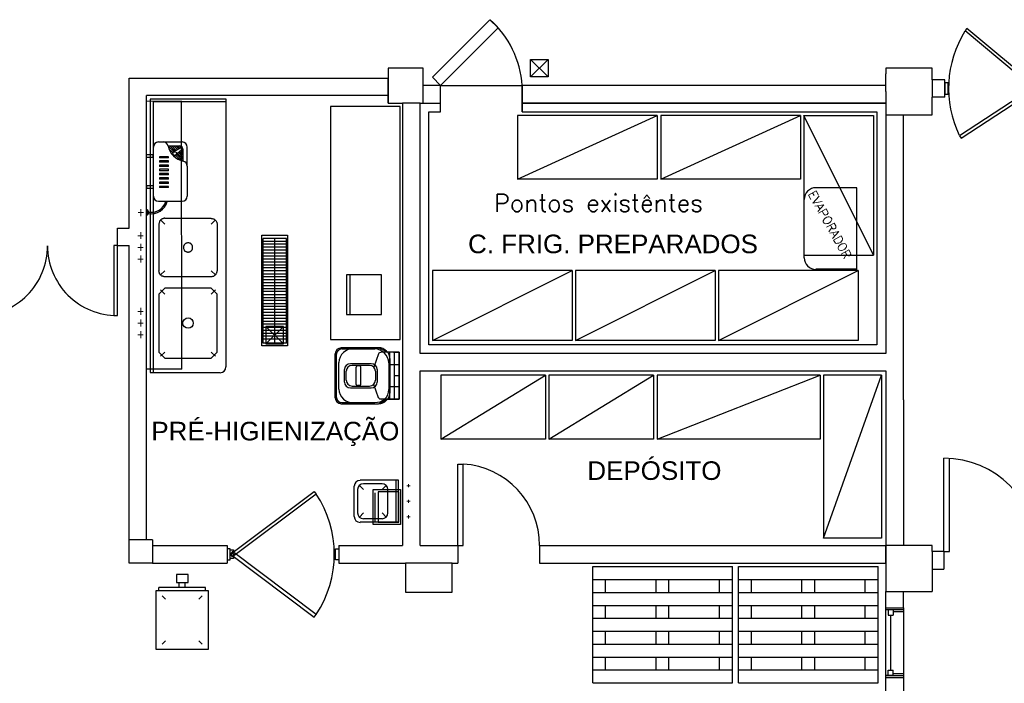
# Model space of a CAD drawing. Header units: millimetres. Extents: x 335 to 739275, y -1 to 84.
# Tile 5 of 71: x 371 to 382, y 15 to 23. Entities that reach past the tile are written whole.
import ezdxf

# ---------------------------------------------------------------- set-up
doc = ezdxf.new("R2010")
doc.units = ezdxf.units.MM
doc.header["$MEASUREMENT"] = 0
doc.linetypes.add('Dashed', pattern=[0.75, 0.5, -0.25])
doc.layers.add('SIMBOLOS INT', color=8, linetype='Continuous', lineweight=5)
doc.styles.add('Arial', font='arial.ttf')
doc.styles.add('ROMANS', font='ROMANS')

msp = doc.modelspace()

# ---------------------------------------------------------------- hatches: boundary and pattern name
at = {"linetype": 'Continuous'}
msp.add_hatch(color=1, dxfattribs=at).paths.add_polyline_path([(372.239, 18.716), (372.068, 18.716), (372.239, 18.716), (372.239, 18.716)])

# ---------------------------------------------------------------- linework, layer by layer
at = {"color": 7}
for p, q in [((376.643, 22.067), (376.844, 22.264)), ((376.643, 22.264), (376.844, 22.067)), ((375.417, 22.166), (375.019, 22.166)), ((375.019, 22.166), (375.019, 21.832)), ((375.417, 21.901), (375.417, 22.166)), ((381.222, 22.166), (380.691, 22.166)), ((380.691, 22.166), (380.691, 22.1)), ((381.222, 22.033), (381.222, 22.166)), ((372.068, 20.341), (372.068, 22.052)), ((372.068, 22.052), (375.019, 22.052)), ((375.019, 21.768), (375.019, 22.052)), ((380.691, 21.901), (380.691, 22.1)), ((380.691, 21.901), (380.691, 22.1)), ((381.222, 22.033), (381.222, 21.834)), ((381.364, 22.033), (381.222, 22.033)), ((381.364, 21.834), (381.364, 22.033)), ((375.616, 21.967), (375.417, 21.967)), ((375.417, 21.768), (375.417, 21.901)), ((375.616, 21.669), (375.616, 21.967)), ((375.616, 21.967), (376.546, 21.967)), ((380.691, 21.967), (376.546, 21.967)), ((376.546, 21.669), (376.546, 21.967)), ((380.691, 21.967), (376.546, 21.967)), ((376.546, 21.967), (376.546, 21.669)), ((380.691, 21.901), (380.691, 18.915)), ((381.364, 21.999), (381.364, 21.869)), ((381.402, 21.999), (381.364, 21.999)), ((381.402, 21.869), (381.402, 21.999)), ((372.265, 16.793), (372.265, 21.854)), ((375.019, 21.854), (372.265, 21.854)), ((373.171, 21.813), (372.307, 21.813)), ((372.307, 21.813), (372.307, 18.697)), ((373.171, 21.781), (372.34, 21.781)), ((372.34, 21.781), (372.34, 18.697)), ((373.171, 18.761), (373.171, 21.813)), ((375.019, 21.832), (375.019, 21.768)), ((381.222, 21.635), (381.222, 21.834)), ((381.364, 21.834), (381.222, 21.834)), ((381.364, 21.869), (381.402, 21.869)), ((375.019, 21.768), (375.184, 21.768)), ((375.184, 21.768), (375.184, 16.726)), ((375.384, 21.768), (375.184, 21.768)), ((375.384, 18.915), (375.384, 21.768)), ((375.384, 21.768), (375.616, 21.768)), ((375.484, 19.015), (375.484, 21.669)), ((375.484, 21.669), (375.616, 21.669)), ((380.691, 21.768), (376.546, 21.768)), ((376.546, 21.768), (380.691, 21.768)), ((376.546, 21.669), (380.591, 21.669)), ((380.591, 21.669), (380.591, 19.015)), ((380.691, 21.635), (380.892, 21.635)), ((380.892, 21.635), (381.222, 21.635)), ((380.892, 18.385), (380.892, 21.635)), ((371.934, 20.144), (371.934, 20.341)), ((371.934, 20.341), (372.068, 20.341)), ((373.86, 20.226), (373.596, 20.226)), ((373.596, 19.032), (373.596, 20.226)), ((373.729, 19.032), (373.729, 20.226)), ((373.86, 19.032), (373.86, 20.226)), ((371.934, 20.144), (372.068, 20.144)), ((372.068, 16.527), (372.068, 20.144)), ((373.86, 20.192), (373.596, 20.192)), ((373.86, 20.16), (373.596, 20.16)), ((373.86, 20.125), (373.596, 20.125)), ((373.86, 20.091), (373.596, 20.091)), ((373.86, 20.059), (373.596, 20.059)), ((373.86, 20.023), (373.596, 20.023)), ((373.86, 19.99), (373.596, 19.99)), ((373.86, 19.955), (373.596, 19.955)), ((373.86, 19.922), (373.596, 19.922)), ((373.86, 19.89), (373.596, 19.89)), ((373.86, 19.855), (373.596, 19.855)), ((373.86, 19.82), (373.596, 19.82)), ((373.86, 19.788), (373.596, 19.788)), ((374.943, 19.811), (374.545, 19.811)), ((374.545, 19.811), (374.545, 19.36)), ((374.584, 19.811), (374.584, 19.36)), ((374.943, 19.36), (374.943, 19.811)), ((373.86, 19.752), (373.596, 19.752)), ((373.86, 19.719), (373.596, 19.719)), ((373.86, 19.685), (373.596, 19.685)), ((373.86, 19.652), (373.596, 19.652)), ((373.86, 19.619), (373.596, 19.619)), ((373.86, 19.584), (373.596, 19.584)), ((373.86, 19.549), (373.596, 19.549)), ((373.86, 19.517), (373.596, 19.517)), ((373.86, 19.482), (373.596, 19.482)), ((373.86, 19.449), (373.596, 19.449)), ((373.86, 19.414), (373.596, 19.414)), ((373.86, 19.381), (373.596, 19.381)), ((373.86, 19.348), (373.596, 19.348)), ((373.86, 19.313), (373.596, 19.313)), ((374.545, 19.36), (374.943, 19.36)), ((373.86, 19.279), (373.596, 19.279)), ((373.86, 19.247), (373.596, 19.247)), ((373.86, 19.211), (373.596, 19.211)), ((373.626, 19.026), (373.825, 19.223)), ((373.825, 19.026), (373.626, 19.223)), ((373.86, 19.178), (373.596, 19.178)), ((373.86, 19.143), (373.596, 19.143)), ((373.86, 19.11), (373.596, 19.11)), ((373.86, 19.078), (373.596, 19.078)), ((373.86, 19.032), (373.596, 19.032)), ((374.482, 18.979), (374.907, 18.979)), ((380.591, 19.015), (375.484, 19.015)), ((374.414, 18.661), (374.414, 18.912)), ((374.429, 18.661), (374.429, 18.9)), ((374.494, 18.966), (374.866, 18.966)), ((374.908, 18.91), (374.854, 18.76)), ((375.011, 18.928), (374.94, 18.928)), ((375.078, 18.928), (375.011, 18.928)), ((375.039, 18.394), (375.039, 18.928)), ((375.078, 18.928), (375.146, 18.928)), ((375.093, 18.394), (375.093, 18.928)), ((375.146, 18.928), (375.146, 18.394)), ((375.146, 18.928), (375.146, 18.787)), ((380.691, 18.915), (375.384, 18.915)), ((374.456, 18.661), (374.456, 18.812)), ((374.588, 18.799), (374.827, 18.799)), ((374.608, 18.78), (374.807, 18.78)), ((374.653, 18.562), (374.653, 18.759)), ((374.695, 18.772), (374.668, 18.772)), ((374.707, 18.562), (374.707, 18.759)), ((375.025, 18.807), (375.025, 18.502)), ((375.039, 18.847), (375.039, 18.475)), ((375.146, 18.787), (375.039, 18.787)), ((372.307, 18.697), (373.103, 18.697)), ((374.414, 18.409), (374.414, 18.661)), ((374.429, 18.422), (374.429, 18.661)), ((374.456, 18.509), (374.456, 18.661)), ((374.521, 18.661), (374.521, 18.732)), ((374.521, 18.589), (374.521, 18.661)), ((374.542, 18.661), (374.542, 18.712)), ((374.542, 18.61), (374.542, 18.661)), ((374.874, 18.712), (374.874, 18.61)), ((374.892, 18.732), (374.892, 18.589)), ((375.146, 18.661), (375.093, 18.661)), ((375.384, 18.716), (380.691, 18.716)), ((375.384, 16.726), (375.384, 18.716)), ((380.691, 18.716), (380.691, 16.726)), ((374.588, 18.522), (374.827, 18.522)), ((374.608, 18.542), (374.807, 18.542)), ((374.695, 18.549), (374.668, 18.549)), ((374.908, 18.411), (374.854, 18.562)), ((375.146, 18.536), (375.039, 18.536)), ((375.146, 18.394), (375.146, 18.536)), ((374.482, 18.342), (374.907, 18.342)), ((374.494, 18.355), (374.866, 18.355)), ((374.986, 18.394), (374.94, 18.394)), ((375.146, 18.394), (374.986, 18.394)), ((375.146, 18.394), (375.011, 18.394)), ((380.892, 18.385), (380.892, 16.726)), ((375.815, 17.655), (375.874, 17.655)), ((375.815, 16.726), (375.815, 17.655)), ((375.874, 16.726), (375.874, 17.655)), ((381.355, 16.659), (381.355, 17.72)), ((381.419, 16.659), (381.419, 17.72)), ((372.333, 16.793), (372.068, 16.793)), ((372.333, 16.726), (372.333, 16.527)), ((372.333, 16.726), (373.182, 16.726)), ((373.182, 16.726), (373.182, 16.527)), ((374.456, 16.726), (375.184, 16.726)), ((374.456, 16.726), (374.456, 16.527)), ((375.384, 16.726), (375.815, 16.726)), ((375.815, 16.726), (375.815, 16.527)), ((375.815, 16.726), (375.874, 16.726)), ((376.745, 16.726), (380.491, 16.726)), ((376.745, 16.726), (376.745, 16.527)), ((377.837, 16.726), (380.691, 16.726)), ((381.222, 16.726), (380.691, 16.726)), ((380.691, 16.726), (380.691, 16.201)), ((380.691, 16.527), (380.691, 16.726)), ((381.222, 16.659), (381.222, 16.726)), ((373.218, 16.69), (373.182, 16.69)), ((373.182, 16.69), (373.182, 16.564)), ((373.218, 16.564), (373.218, 16.69)), ((374.418, 16.564), (374.418, 16.69)), ((374.418, 16.69), (374.456, 16.69)), ((374.456, 16.69), (374.456, 16.564)), ((381.355, 16.659), (381.222, 16.659)), ((381.222, 16.659), (381.222, 16.201)), ((381.355, 16.659), (381.419, 16.659)), ((381.355, 16.659), (381.355, 16.459)), ((372.333, 16.527), (373.182, 16.527)), ((373.182, 16.564), (373.218, 16.564)), ((374.456, 16.564), (374.418, 16.564)), ((374.456, 16.527), (375.218, 16.527)), ((375.218, 16.527), (375.218, 16.196)), ((375.75, 16.527), (375.218, 16.527)), ((375.75, 16.196), (375.75, 16.527)), ((375.75, 16.527), (375.815, 16.527)), ((376.745, 16.527), (380.491, 16.527)), ((380.491, 16.527), (380.691, 16.527)), ((377.352, 15.161), (377.352, 16.488)), ((377.352, 16.488), (378.944, 16.488)), ((378.944, 15.161), (378.944, 16.488)), ((379.013, 15.161), (379.013, 16.488)), ((379.013, 16.488), (380.605, 16.488)), ((380.605, 15.161), (380.605, 16.488)), ((381.222, 16.459), (381.355, 16.459)), ((372.637, 16.25), (372.637, 16.304)), ((372.705, 16.25), (372.705, 16.304)), ((377.352, 16.34), (378.944, 16.34)), ((377.498, 16.193), (377.498, 16.34)), ((378.074, 16.193), (378.074, 16.34)), ((378.219, 16.193), (378.219, 16.34)), ((378.795, 16.193), (378.795, 16.34)), ((379.013, 16.34), (380.605, 16.34)), ((379.162, 16.193), (379.162, 16.34)), ((379.736, 16.193), (379.736, 16.34)), ((379.883, 16.193), (379.883, 16.34)), ((380.458, 16.193), (380.458, 16.34)), ((372.406, 16.209), (372.406, 16.25)), ((372.937, 16.25), (372.406, 16.25)), ((372.937, 16.209), (372.937, 16.25)), ((375.218, 16.196), (375.75, 16.196)), ((377.352, 16.193), (378.944, 16.193)), ((379.013, 16.193), (380.605, 16.193)), ((380.691, 16.201), (381.222, 16.201)), ((380.691, 16.018), (380.691, 16.201)), ((380.892, 16.018), (380.892, 16.201)), ((372.444, 16.153), (372.482, 16.116)), ((372.897, 16.153), (372.86, 16.116)), ((377.352, 16.045), (378.944, 16.045)), ((377.498, 15.899), (377.498, 16.045)), ((378.074, 15.899), (378.074, 16.045)), ((378.219, 15.899), (378.219, 16.045)), ((378.795, 15.899), (378.795, 16.045)), ((379.013, 16.045), (380.605, 16.045)), ((379.162, 15.899), (379.162, 16.045)), ((379.736, 15.899), (379.736, 16.045)), ((379.883, 15.899), (379.883, 16.045)), ((380.458, 15.899), (380.458, 16.045)), ((380.691, 16.018), (380.892, 16.018)), ((380.691, 15.994), (380.691, 16.018)), ((380.776, 15.994), (380.691, 15.994)), ((380.892, 15.994), (380.691, 15.994)), ((380.691, 15.247), (380.691, 15.994)), ((380.718, 15.994), (380.718, 15.933)), ((380.776, 15.994), (380.776, 15.933)), ((380.776, 15.975), (380.892, 15.975)), ((380.892, 16.018), (380.892, 15.222)), ((377.352, 15.899), (378.944, 15.899)), ((379.013, 15.899), (380.605, 15.899)), ((380.718, 15.933), (380.776, 15.933)), ((380.749, 15.306), (380.749, 15.933)), ((377.352, 15.751), (378.944, 15.751)), ((377.498, 15.603), (377.498, 15.751)), ((378.074, 15.603), (378.074, 15.751)), ((378.219, 15.603), (378.219, 15.751)), ((378.795, 15.603), (378.795, 15.751)), ((379.013, 15.751), (380.605, 15.751)), ((379.162, 15.603), (379.162, 15.751)), ((379.736, 15.603), (379.736, 15.751)), ((379.883, 15.603), (379.883, 15.751)), ((380.458, 15.603), (380.458, 15.751)), ((372.444, 15.604), (372.482, 15.641)), ((372.897, 15.604), (372.86, 15.641)), ((377.352, 15.603), (378.944, 15.603)), ((379.013, 15.603), (380.605, 15.603)), ((377.352, 15.456), (378.944, 15.456)), ((377.498, 15.309), (377.498, 15.456)), ((378.074, 15.309), (378.074, 15.456)), ((378.219, 15.309), (378.219, 15.456)), ((378.795, 15.309), (378.795, 15.456)), ((379.013, 15.456), (380.605, 15.456)), ((379.162, 15.309), (379.162, 15.456)), ((379.736, 15.309), (379.736, 15.456)), ((379.883, 15.309), (379.883, 15.456)), ((380.458, 15.309), (380.458, 15.456)), ((377.352, 15.309), (378.944, 15.309)), ((379.013, 15.309), (380.605, 15.309)), ((380.718, 15.306), (380.776, 15.306)), ((380.718, 15.247), (380.718, 15.306)), ((380.776, 15.247), (380.776, 15.306)), ((377.352, 15.161), (378.944, 15.161)), ((379.013, 15.161), (380.605, 15.161)), ((380.776, 15.247), (380.691, 15.247)), ((380.691, 15.247), (380.892, 15.247)), ((380.691, 15.222), (380.691, 15.247)), ((380.691, 15.004), (380.691, 15.222)), ((380.691, 15.222), (380.892, 15.222)), ((380.892, 15.265), (380.776, 15.265)), ((380.892, 15.222), (380.892, 15.004))]:
    msp.add_line(p, q, dxfattribs=at)
at = {"color": 7, "linetype": 'Continuous'}
for p, q in [((372.663, 21.789), (372.265, 21.786)), ((372.666, 18.737), (372.663, 21.789)), ((380.361, 20.802), (379.895, 20.802)), ((380.361, 19.874), (380.361, 20.802)), ((379.763, 20.006), (379.763, 20.67)), ((380.361, 19.874), (379.895, 19.874)), ((372.666, 18.737), (372.265, 18.737))]:
    msp.add_line(p, q, dxfattribs=at)
at = {"color": 8}
for p, q in [((372.342, 21.265), (372.342, 20.708)), ((372.402, 21.325), (372.669, 21.325)), ((372.511, 21.279), (372.637, 21.279)), ((372.574, 21.215), (372.511, 21.278)), ((372.564, 21.203), (372.52, 21.247)), ((372.591, 21.22), (372.532, 21.279)), ((372.604, 21.229), (372.553, 21.279)), ((372.618, 21.237), (372.575, 21.279)), ((372.647, 21.255), (372.575, 21.211)), ((372.631, 21.245), (372.597, 21.279)), ((372.664, 21.231), (372.599, 21.177)), ((372.645, 21.253), (372.619, 21.279)), ((372.683, 21.237), (372.641, 21.279)), ((372.683, 21.193), (372.654, 21.223)), ((372.657, 21.253), (372.665, 21.241)), ((372.683, 21.215), (372.665, 21.233)), ((372.683, 21.107), (372.683, 21.233)), ((372.729, 21.049), (372.729, 21.265)), ((372.342, 21.179), (372.265, 21.179)), ((372.265, 21.148), (372.265, 21.179)), ((372.342, 21.148), (372.265, 21.148)), ((372.342, 21.148), (372.342, 21.179)), ((372.411, 21.157), (372.411, 21.142)), ((372.515, 21.157), (372.411, 21.157)), ((372.515, 21.142), (372.411, 21.142)), ((372.411, 21.109), (372.411, 21.094)), ((372.515, 21.109), (372.411, 21.109)), ((372.515, 21.142), (372.515, 21.157)), ((372.515, 21.094), (372.515, 21.109)), ((372.651, 21.116), (372.597, 21.171)), ((372.682, 21.107), (372.609, 21.181)), ((372.683, 21.128), (372.618, 21.193)), ((372.683, 21.149), (372.63, 21.203)), ((372.683, 21.171), (372.642, 21.213)), ((372.515, 21.094), (372.411, 21.094)), ((372.411, 21.061), (372.411, 21.045)), ((372.515, 21.061), (372.411, 21.061)), ((372.515, 21.045), (372.411, 21.045)), ((372.411, 21.013), (372.411, 20.997)), ((372.515, 21.013), (372.411, 21.013)), ((372.515, 20.997), (372.411, 20.997)), ((372.515, 21.045), (372.515, 21.061)), ((372.515, 20.997), (372.515, 21.013)), ((372.729, 21.049), (372.729, 20.708)), ((372.411, 20.964), (372.411, 20.949)), ((372.515, 20.964), (372.411, 20.964)), ((372.515, 20.949), (372.411, 20.949)), ((372.411, 20.916), (372.411, 20.901)), ((372.515, 20.916), (372.411, 20.916)), ((372.515, 20.901), (372.411, 20.901)), ((372.515, 20.949), (372.515, 20.964)), ((372.515, 20.901), (372.515, 20.916)), ((372.342, 20.825), (372.265, 20.825)), ((372.265, 20.825), (372.265, 20.794)), ((372.342, 20.794), (372.265, 20.794)), ((372.342, 20.825), (372.342, 20.794)), ((372.411, 20.867), (372.411, 20.852)), ((372.515, 20.867), (372.411, 20.867)), ((372.515, 20.852), (372.411, 20.852)), ((372.411, 20.819), (372.411, 20.804)), ((372.515, 20.819), (372.411, 20.819)), ((372.515, 20.804), (372.411, 20.804)), ((372.515, 20.852), (372.515, 20.867)), ((372.515, 20.804), (372.515, 20.819)), ((372.273, 20.552), (372.265, 20.552)), ((372.265, 20.552), (372.265, 20.492)), ((372.273, 20.552), (372.273, 20.492)), ((372.273, 20.552), (372.273, 20.492)), ((372.669, 20.648), (372.402, 20.648)), ((372.273, 20.492), (372.265, 20.492)), ((372.472, 20.388), (372.424, 20.436)), ((372.472, 20.455), (373.003, 20.455)), ((373.003, 20.388), (373.049, 20.436)), ((372.406, 20.388), (372.406, 19.858)), ((373.069, 20.388), (373.069, 19.858)), ((372.472, 19.858), (372.424, 19.811)), ((372.472, 19.791), (373.003, 19.791)), ((373.003, 19.858), (373.049, 19.811)), ((372.472, 19.592), (372.424, 19.64)), ((373.003, 19.592), (373.049, 19.64)), ((372.472, 18.928), (372.424, 18.883)), ((373.003, 18.928), (373.049, 18.883)), ((374.631, 17.056), (374.631, 17.402)), ((374.737, 17.364), (374.691, 17.409)), ((375.135, 17.47), (374.699, 17.47)), ((374.949, 17.428), (374.737, 17.428)), ((374.949, 17.364), (374.997, 17.409)), ((375.109, 16.992), (375.109, 17.47)), ((375.135, 16.992), (375.135, 17.47)), ((374.673, 17.098), (374.673, 17.364)), ((375.017, 17.098), (375.017, 17.364)), ((374.737, 17.098), (374.691, 17.05)), ((374.949, 17.098), (374.997, 17.05)), ((375.135, 16.992), (374.699, 16.992)), ((374.949, 17.031), (374.737, 17.031))]:
    msp.add_line(p, q, dxfattribs=at)
at = {"color": 7, "linetype": 'Dashed'}
for p, q in [((374.87, 17.005), (374.87, 17.327)), ((375.141, 17.339), (374.906, 17.339)), ((374.906, 17.339), (374.906, 16.993)), ((375.141, 16.993), (375.141, 17.339)), ((374.906, 16.993), (375.141, 16.993))]:
    msp.add_line(p, q, dxfattribs=at)
for p, q in [((372.333, 16.793), (372.333, 16.527)), ((372.333, 16.527), (372.068, 16.527))]:
    msp.add_line(p, q)
at = {"color": 7}
for points in [[(375.616, 21.967), (376.272, 22.624), (376.179, 22.717), (375.523, 22.061), (375.616, 21.967)], [(381.531, 21.394), (381.55, 21.367), (382.428, 21.94), (382.41, 21.967), (381.531, 21.394)], [(375.157, 19.075), (375.157, 21.728), (374.361, 21.728), (374.361, 19.075), (375.157, 19.075)], [(371.934, 20.144), (371.893, 20.144), (371.893, 19.348), (371.934, 19.348), (371.934, 20.144)], [(372.738, 16.304), (372.738, 16.395), (372.605, 16.395), (372.605, 16.304), (372.738, 16.304)], [(372.97, 16.209), (372.372, 16.209), (372.372, 15.545), (372.97, 15.545), (372.97, 16.209)]]:
    msp.add_lwpolyline(points, close=True, dxfattribs=at)
at = {"color": 7, "linetype": 'Continuous'}
for points in [[(381.616, 22.618), (381.597, 22.593), (382.41, 21.913), (382.432, 21.939), (381.616, 22.618)], [(374.176, 17.343), (374.199, 17.312), (373.244, 16.596), (373.223, 16.627), (374.176, 17.343)], [(374.176, 15.91), (374.199, 15.941), (373.244, 16.658), (373.223, 16.627), (374.176, 15.91)]]:
    msp.add_lwpolyline(points, close=True, dxfattribs=at)
at = {"color": 7}
for points in [[(376.643, 22.067), (376.643, 22.264), (376.844, 22.264), (376.844, 22.067), (376.643, 22.067)], [(378.087, 21.627), (376.495, 21.627), (376.495, 20.899), (378.087, 21.627), (378.087, 20.899), (376.495, 20.899)], [(379.719, 21.627), (378.127, 21.627), (378.127, 20.899), (379.719, 21.627), (379.719, 20.899), (378.127, 20.899)], [(379.756, 21.627), (379.756, 20.035), (380.552, 20.035), (379.756, 21.627), (380.552, 21.627), (380.552, 20.035)], [(373.872, 19), (373.58, 19), (373.58, 20.262), (373.872, 20.262), (373.872, 19)], [(377.115, 19.859), (375.523, 19.859), (375.523, 19.063), (377.115, 19.859), (377.115, 19.063), (375.523, 19.063)], [(378.748, 19.859), (377.156, 19.859), (377.156, 19.063), (378.748, 19.859), (378.748, 19.063), (377.156, 19.063)], [(380.378, 19.859), (378.786, 19.859), (378.786, 19.063), (380.378, 19.859), (380.378, 19.063), (378.786, 19.063)], [(373.626, 19.026), (373.825, 19.026), (373.825, 19.223), (373.626, 19.223), (373.626, 19.026)], [(375.146, 18.928), (375.011, 18.928), (374.907, 18.979), (374.907, 18.979), (374.482, 18.979), (374.414, 18.912), (374.414, 18.912), (374.414, 18.409), (374.482, 18.342), (374.482, 18.342), (374.907, 18.342), (375.011, 18.394), (375.011, 18.394), (375.146, 18.394), (375.146, 18.928)], [(376.812, 18.666), (375.618, 18.666), (375.618, 17.937), (376.812, 18.666), (376.812, 17.937), (375.618, 17.937)], [(378.044, 18.666), (376.85, 18.666), (376.85, 17.937), (378.044, 18.666), (378.044, 17.937), (376.85, 17.937)], [(379.943, 18.666), (378.086, 18.666), (378.086, 17.937), (379.943, 18.666), (379.943, 17.937), (378.086, 17.937)], [(380.643, 18.666), (380.643, 16.809), (379.98, 16.809), (380.643, 18.666), (379.98, 18.666), (379.98, 16.809)], [(373.255, 16.616), (373.255, 16.578), (373.218, 16.578), (373.218, 16.676), (373.255, 16.676), (373.255, 16.652)]]:
    msp.add_lwpolyline(points, dxfattribs=at)
at = {"color": 8}
for points in [[(372.472, 20.455), (372.467, 20.455), (372.46, 20.453), (372.455, 20.452), (372.45, 20.449), (372.444, 20.448), (372.439, 20.447), (372.434, 20.443), (372.43, 20.439), (372.424, 20.436), (372.422, 20.431), (372.418, 20.427), (372.414, 20.421), (372.412, 20.416), (372.411, 20.411), (372.408, 20.405), (372.407, 20.4), (372.406, 20.393), (372.406, 20.388)], [(373.003, 20.453), (373.008, 20.453), (373.013, 20.453), (373.019, 20.45), (373.027, 20.449), (373.032, 20.448), (373.037, 20.444), (373.04, 20.442), (373.045, 20.438), (373.049, 20.433), (373.055, 20.429), (373.059, 20.424), (373.06, 20.421), (373.064, 20.416), (373.065, 20.41), (373.067, 20.405), (373.069, 20.397), (373.069, 20.392), (373.069, 20.386)], [(372.765, 20.077), (372.769, 20.081), (372.773, 20.082), (372.775, 20.086), (372.778, 20.089), (372.78, 20.093), (372.784, 20.097), (372.785, 20.099), (372.788, 20.105), (372.789, 20.108), (372.789, 20.113), (372.79, 20.117), (372.79, 20.122), (372.79, 20.128), (372.789, 20.13), (372.789, 20.136), (372.788, 20.14), (372.785, 20.145), (372.784, 20.149), (372.78, 20.152), (372.778, 20.156), (372.775, 20.16), (372.773, 20.162), (372.769, 20.166), (372.765, 20.168), (372.762, 20.17), (372.757, 20.172), (372.753, 20.173), (372.747, 20.176), (372.743, 20.176), (372.738, 20.176), (372.733, 20.176), (372.73, 20.176), (372.725, 20.173), (372.721, 20.172), (372.715, 20.17), (372.711, 20.168), (372.709, 20.166), (372.705, 20.162), (372.701, 20.161), (372.698, 20.157), (372.694, 20.154), (372.693, 20.149), (372.69, 20.145), (372.689, 20.141), (372.687, 20.136), (372.685, 20.133), (372.685, 20.128), (372.685, 20.122), (372.685, 20.118), (372.685, 20.113), (372.687, 20.109), (372.689, 20.105), (372.69, 20.102), (372.693, 20.097), (372.694, 20.093), (372.698, 20.089), (372.699, 20.086), (372.703, 20.082), (372.706, 20.081), (372.711, 20.077), (372.715, 20.075), (372.719, 20.073), (372.725, 20.071), (372.727, 20.071), (372.733, 20.07), (372.738, 20.07), (372.742, 20.07), (372.747, 20.071), (372.751, 20.071), (372.757, 20.073), (372.759, 20.075), (372.765, 20.077)], [(372.472, 19.789), (372.467, 19.789), (372.46, 19.791), (372.455, 19.792), (372.45, 19.795), (372.444, 19.796), (372.439, 19.797), (372.434, 19.801), (372.43, 19.805), (372.424, 19.808), (372.422, 19.813), (372.418, 19.817), (372.414, 19.823), (372.412, 19.828), (372.411, 19.833), (372.408, 19.839), (372.407, 19.844), (372.406, 19.851), (372.406, 19.856)], [(373.003, 19.791), (373.008, 19.791), (373.013, 19.791), (373.019, 19.794), (373.027, 19.795), (373.032, 19.796), (373.037, 19.8), (373.04, 19.802), (373.045, 19.806), (373.049, 19.811), (373.055, 19.815), (373.059, 19.82), (373.06, 19.823), (373.064, 19.828), (373.065, 19.834), (373.067, 19.839), (373.069, 19.847), (373.069, 19.852), (373.069, 19.858)], [(372.406, 19.592), (372.406, 18.928), (372.472, 18.863), (372.472, 18.863), (373.003, 18.863), (373.069, 18.928), (373.069, 18.928), (373.069, 19.592), (373.003, 19.659), (373.003, 19.659), (372.472, 19.659), (372.406, 19.592), (372.406, 19.592)]]:
    msp.add_lwpolyline(points, dxfattribs=at)
at = {"color": 7, "linetype": 'Dashed'}
msp.add_lwpolyline([(375.158, 16.966), (374.847, 16.966), (374.847, 17.364), (375.158, 17.364), (375.158, 16.966)], dxfattribs=at)
at = {"color": 8}
for centre, radius in [((372.587, 21.193), 0.0209), ((372.738, 19.261), 0.0597)]:
    msp.add_circle(centre, radius, dxfattribs=at)
at = {"color": 7}
msp.add_circle((373.255, 16.627), 0.00614, dxfattribs=at)
at = {"color": 7, "linetype": 'Continuous'}
for centre, radius, start, end in [((375.457, 21.901), 1.091, 3.4863, 48.4863), ((382.637, 21.935), 1.23, 148.04, 205.672), ((379.895, 20.67), 0.133, 90, 180), ((379.895, 20.006), 0.133, 180, 270), ((373.157, 16.627), 1.248, 326.595, 33.3687)]:
    msp.add_arc(centre, radius, start, end, dxfattribs=at)
at = {"color": 8}
for centre, radius, start, end in [((372.402, 21.265), 0.0597, 90, 180), ((372.453, 21.265), 0.0597, 12.1871, 90), ((372.729, 21.325), 0.223, 192.187, 257.813), ((372.587, 21.193), 0.0251, 87.1899, 343.973), ((372.637, 21.233), 0.0462, 0.0001, 90), ((372.651, 21.249), 0.00696, 35.5808, 121.228), ((372.66, 21.237), 0.00696, 309.934, 35.5808), ((372.669, 21.265), 0.0597, 0, 90), ((372.669, 21.049), 0.0597, 0.0001, 77.813), ((372.402, 20.708), 0.0597, 180, 270), ((372.669, 20.708), 0.0597, 270, 0), ((372.251, 20.522), 0.0367, 305.493, 54.507), ((372.322, 20.689), 0.182, 258.736, 346.871), ((372.321, 20.692), 0.169, 258.507, 345.002), ((374.699, 17.402), 0.0663, 90, 180), ((374.737, 17.364), 0.0663, 90, 180), ((374.949, 17.364), 0.0663, 0, 90), ((374.737, 17.098), 0.0663, 180, 270), ((374.949, 17.098), 0.0663, 270, 0), ((374.699, 17.056), 0.0663, 180, 270)]:
    msp.add_arc(centre, radius, start, end, dxfattribs=at)
at = {"color": 7}
for centre, radius, start, end in [((370.342, 20.141), 0.795, 269.933, 0.0666), ((371.931, 20.141), 0.795, 179.933, 270.067), ((374.482, 18.912), 0.0663, 90, 180), ((374.907, 18.847), 0.133, 0, 90), ((374.494, 18.9), 0.0663, 90, 180), ((374.613, 18.809), 0.157, 84.5245, 178.961), ((374.866, 18.807), 0.159, 0, 90), ((374.94, 18.888), 0.0398, 90, 144.683), ((373.103, 18.761), 0.0663, 270.001, 0.0009), ((374.588, 18.732), 0.0663, 90, 180), ((374.608, 18.712), 0.0663, 90, 180), ((374.668, 18.759), 0.0133, 90, 180), ((374.695, 18.759), 0.0133, 0, 90), ((374.807, 18.712), 0.0663, 0, 90), ((374.827, 18.732), 0.0663, 0, 90), ((374.588, 18.589), 0.0663, 180, 270), ((374.608, 18.61), 0.0663, 180, 270), ((374.668, 18.562), 0.0133, 180, 270), ((374.695, 18.562), 0.0133, 270, 0), ((374.807, 18.61), 0.0663, 270, 0), ((374.827, 18.589), 0.0663, 270, 0), ((374.482, 18.409), 0.0663, 180, 270), ((374.494, 18.422), 0.0663, 180, 270), ((374.613, 18.512), 0.157, 181.039, 275.476), ((374.879, 18.505), 0.148, 265.8, 359.221), ((374.907, 18.475), 0.133, 270, 0), ((374.94, 18.435), 0.0398, 215.317, 270), ((375.815, 16.726), 0.931, 0, 86.3526), ((381.355, 16.659), 1.061, 0, 90)]:
    msp.add_arc(centre, radius, start, end, dxfattribs=at)
at = {"layer": 'SIMBOLOS INT', "linetype": 'Continuous'}
for p, q in [((372.198, 20.522), (372.198, 20.559)), ((372.198, 20.559), (372.198, 20.481)), ((372.198, 20.522), (372.17, 20.522)), ((372.17, 20.522), (372.231, 20.522)), ((372.226, 20.256), (372.165, 20.256)), ((372.198, 20.219), (372.198, 20.297)), ((372.198, 20.256), (372.198, 20.219)), ((372.198, 20.256), (372.226, 20.256)), ((372.226, 20.123), (372.165, 20.123)), ((372.198, 20.086), (372.198, 20.164)), ((372.198, 20.123), (372.198, 20.086)), ((372.198, 20.123), (372.226, 20.123)), ((372.226, 19.99), (372.165, 19.99)), ((372.198, 19.952), (372.198, 20.03)), ((372.198, 19.99), (372.198, 19.952)), ((372.198, 19.99), (372.226, 19.99)), ((372.198, 19.356), (372.198, 19.434)), ((372.226, 19.393), (372.165, 19.393)), ((372.198, 19.393), (372.198, 19.356)), ((372.198, 19.393), (372.226, 19.393)), ((372.226, 19.26), (372.165, 19.26)), ((372.198, 19.223), (372.198, 19.301)), ((372.198, 19.26), (372.198, 19.223)), ((372.198, 19.26), (372.226, 19.26)), ((372.226, 19.127), (372.165, 19.127)), ((372.198, 19.089), (372.198, 19.167)), ((372.198, 19.127), (372.198, 19.089)), ((372.198, 19.127), (372.226, 19.127)), ((375.251, 17.407), (375.232, 17.407)), ((375.251, 17.407), (375.251, 17.425)), ((375.251, 17.407), (375.251, 17.391)), ((375.251, 17.407), (375.268, 17.407)), ((375.251, 17.231), (375.232, 17.231)), ((375.251, 17.231), (375.251, 17.247)), ((375.251, 17.231), (375.268, 17.231)), ((375.251, 17.231), (375.251, 17.212)), ((375.251, 17.053), (375.251, 17.071)), ((375.251, 17.053), (375.232, 17.053)), ((375.251, 17.053), (375.251, 17.034)), ((375.251, 17.053), (375.268, 17.053))]:
    msp.add_line(p, q, dxfattribs=at)

# ---------------------------------------------------------------- texts
at = {"color": 7, "insert": (376.228, 20.53), "char_height": 0.199, "width": 5.32575, "attachment_point": 7, "line_spacing_factor": 0.798, "style": 'ROMANS'}
msp.add_mtext('Pontos existêntes', dxfattribs=at)
at = {"color": 7, "insert": (379.804, 20.733), "char_height": 0.0995, "width": 1.87633, "attachment_point": 7, "rotation": 298.9972, "line_spacing_factor": 0.798, "style": 'ROMANS'}
msp.add_mtext('EVAPORADOR', dxfattribs=at)
at = {"char_height": 0.2118, "line_spacing_factor": 0.798, "style": 'Arial'}
for s, insert, width, attachment_point in [('C. FRIG. PREPARADOS', (375.93, 20.054), 6.06397, 7), ('PRÉ-HIGIENIZAÇÃO', (373.733, 17.859), 5.18747, 8), ('DEPÓSITO', (378.054, 17.471), 2.80425, 8)]:
    msp.add_mtext(s, dxfattribs=dict(at, insert=insert, width=width, attachment_point=attachment_point))

doc.saveas('drawing.dxf')
